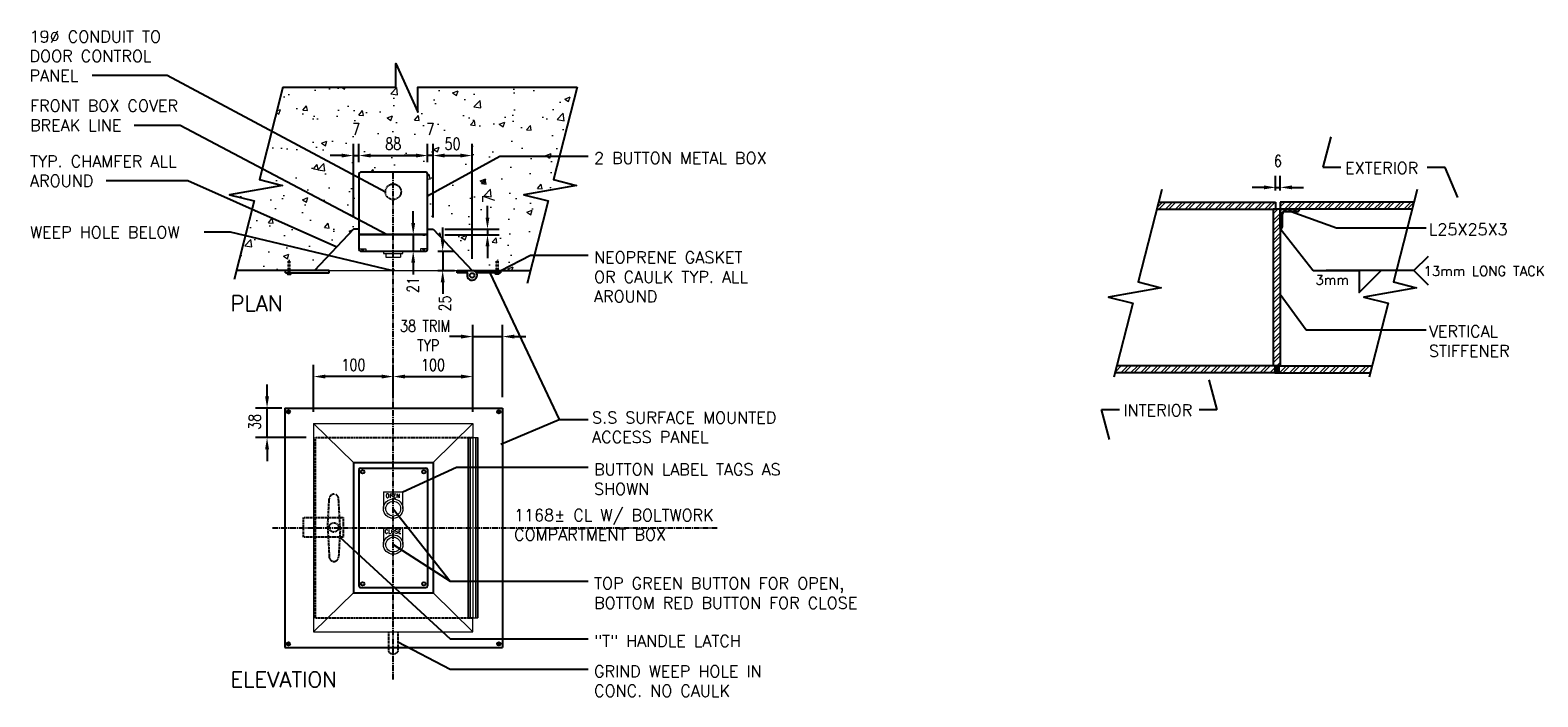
# Model space of a CAD drawing. Header units: millimetres. Extents: x -189 to 5573, y -1348 to -121.
# Tile 3 of 3: x 3641 to 5573, y -1348 to -494. Entities that reach past the tile are written whole.
import ezdxf

# ---------------------------------------------------------------- set-up
doc = ezdxf.new("R2010")
doc.units = ezdxf.units.MM
doc.linetypes.add('CENTER2', pattern=[1.125, 0.75, -0.125, 0.125, -0.125])
doc.linetypes.add('HIDDEN2', pattern=[0.1875, 0.125, -0.0625])
for name, color, linetype in [('G-ANNO-TTLB', 1, 'Continuous'), ('S-ANNO-DIMS', 2, 'Continuous'), ('S-ANNO-TEXT', 2, 'Continuous'), ('S-SDEL-CNTR', 1, 'CENTER2'), ('S-SDEL-HIDD', 8, 'HIDDEN2'), ('S-SDEL-LW25', 3, 'Continuous'), ('S-SDEL-LW50', 4, 'Continuous'), ('S-SECT-CONC', 4, 'Continuous')]:
    doc.layers.add(name, color=color, linetype=linetype)
for name, color, linetype, lineweight in [('S-SDEL-LW09', 170, 'Continuous', 18), ('S-SDEL-LW18', 190, 'Continuous', 18), ('S-SDEL-PATT', 170, 'Continuous', 18), ('S-SDEL-TEXT', 2, 'Continuous', 25)]:
    doc.layers.add(name, color=color, linetype=linetype, lineweight=lineweight)
doc.styles.add('STD1', font='simplex', dxfattribs={"height": 0.1})
doc.styles.add('Text', font='romans.shx', dxfattribs={"width": 0.8, "height": 3})
doc.dimstyles.new('NFL_1', dxfattribs={"dimscale": 0, "dimtxt": 3, "dimasz": 3, "dimexe": 3, "dimexo": 3, "dimgap": 1.5, "dimtad": 1, "dimdec": 0, "dimzin": 3, "dimdsep": 46, "dimtxsty": 'Text', "dimcen": 3, "dimdle": 3, "dimclrd": 1, "dimclre": 1, "dimclrt": 2, "dimadec": 0, "dimazin": 0, "dimtfac": 0.75, "dimtdec": 0, "dimtmove": 2, "dimatfit": 3, "dimfxl": 0.125, "dimtfillclr": 1, "dimfrac": 2, "dimtolj": 1, "dimtzin": 0, "dimarcsym": 1})
doc.dimstyles.get("Standard").update_dxf_attribs({"dimtxt": 0.125, "dimasz": 0.125, "dimexe": 0.18, "dimexo": 0.0625, "dimgap": 0.125, "dimtad": 0, "dimtih": 1, "dimtoh": 1, "dimdec": 4, "dimzin": 0, "dimdsep": 46, "dimtxsty": 'Text', "dimcen": 0.125, "dimclrt": 2, "dimadec": 0, "dimazin": 0, "dimtfac": 1, "dimtdec": 4, "dimtofl": 0, "dimtmove": 0, "dimatfit": 3, "dimfxl": 0.18, "dimtolj": 1, "dimtzin": 0, "dimarcsym": 0})
pattern_1 = [(45, (5614.06, 11747.23), (-6.363961, 6.363961), []), (45, (5618.303, 11747.23), (-6.363961, 6.363961), [])]

# ---------------------------------------------------------------- blocks, each defined once
blk = doc.blocks.new('SH2004')
blk.add_line((0.75, 0), (0, 0))
blk.add_lwpolyline([(0.281, 0), (0.281, -0.187), (0.469, 0)])
blk = doc.blocks.new('SH2031')
blk.add_lwpolyline([(0.15, -0.15), (0, 0), (0.15, 0.15)])
at = {"style": 'STD1'}
blk.add_attdef('REFW', (0.098, -0.054), '', height=0.1, dxfattribs=at)
blk = doc.blocks.new('*D65')
at = {"layer": 'Defpoints', "color": 0, "transparency": 16777216}
for p in [(5242.6, -695.1), (5236.6, -713.9), (5242.6, -713.9)]:
    blk.add_point(p, dxfattribs=at)
at = {"layer": 'S-SDEL-LW25', "color": 1, "lineweight": -2, "transparency": 16777216}
for p, q in [((5221.6, -695.1), (5206.6, -695.1)), ((5236.6, -698.9), (5236.6, -680.1)), ((5236.6, -695.1), (5242.6, -695.1)), ((5242.6, -698.9), (5242.6, -680.1)), ((5257.6, -695.1), (5272.6, -695.1))]:
    blk.add_line(p, q, dxfattribs=at)
at = {"layer": 'S-SDEL-LW25', "color": 1, "transparency": 16777216}
for points in [[(5221.6, -692.6), (5221.6, -697.6), (5236.6, -695.1)], [(5257.6, -692.6), (5257.6, -697.6), (5242.6, -695.1)]]:
    blk.add_solid(points, dxfattribs=at)
at = {"layer": 'S-SDEL-LW25', "color": 2, "transparency": 16777216, "insert": (5239.6, -661.3), "char_height": 15, "attachment_point": 5, "style": 'Text'}
blk.add_mtext('\\A1;6', dxfattribs=at)
blk = doc.blocks.new('*D78')
at = {"layer": 'Defpoints', "color": 0, "transparency": 16777216}
for p in [(4245.9, -886.3), (4245.9, -978.8), (4207.9, -997.8)]:
    blk.add_point(p, dxfattribs=at)
at = {"layer": 'S-SDEL-LW25', "color": 1, "lineweight": -2, "transparency": 16777216}
for p, q in [((4192.9, -886.3), (4177.9, -886.3)), ((4207.9, -982.8), (4207.9, -871.3)), ((4207.9, -886.3), (4245.9, -886.3)), ((4245.9, -963.8), (4245.9, -871.3)), ((4260.9, -886.3), (4275.9, -886.3))]:
    blk.add_line(p, q, dxfattribs=at)
at = {"layer": 'S-SDEL-LW25', "color": 1, "transparency": 16777216}
for points in [[(4192.9, -883.8), (4192.9, -888.8), (4207.9, -886.3)], [(4260.9, -883.8), (4260.9, -888.8), (4245.9, -886.3)]]:
    blk.add_solid(points, dxfattribs=at)
at = {"layer": 'S-SDEL-LW25', "color": 2, "transparency": 16777216, "insert": (4146.7, -885.1), "char_height": 15, "attachment_point": 5, "style": 'Text'}
blk.add_mtext('\\A1;38 TRIM\\P TYP', dxfattribs=at)
blk = doc.blocks.new('*D68')
at = {"layer": 'Defpoints', "color": 0, "transparency": 16777216}
for p in [(3944.2, -977.8), (3978.3, -977.8), (4009.2, -1015.8)]:
    blk.add_point(p, dxfattribs=at)
at = {"layer": 'S-SDEL-LW25', "color": 1, "lineweight": -2, "transparency": 16777216}
for p, q in [((3944.2, -962.8), (3944.2, -947.8)), ((3963.3, -977.8), (3929.2, -977.8)), ((3944.2, -1015.8), (3944.2, -977.8)), ((3994.2, -1015.8), (3929.2, -1015.8)), ((3944.2, -1030.8), (3944.2, -1045.8))]:
    blk.add_line(p, q, dxfattribs=at)
at = {"layer": 'S-SDEL-LW25', "color": 1, "transparency": 16777216}
for points in [[(3941.7, -962.8), (3946.7, -962.8), (3944.2, -977.8)], [(3941.7, -1030.8), (3946.7, -1030.8), (3944.2, -1015.8)]]:
    blk.add_solid(points, dxfattribs=at)
at = {"layer": 'S-SDEL-LW25', "color": 2, "transparency": 16777216, "insert": (3928.4, -995.6), "char_height": 15, "attachment_point": 5, "rotation": 90, "style": 'Text'}
blk.add_mtext('\\A1;38', dxfattribs=at)
blk = doc.blocks.new('*D69')
at = {"layer": 'Defpoints', "color": 0, "transparency": 16777216}
for p in [(4207.9, -937.5), (4105.9, -978.8), (4207.9, -997.8)]:
    blk.add_point(p, dxfattribs=at)
at = {"layer": 'S-SDEL-LW25', "color": 1, "lineweight": -2, "transparency": 16777216}
for p, q in [((4105.9, -963.8), (4105.9, -922.5)), ((4207.9, -982.8), (4207.9, -922.5)), ((4120.9, -937.5), (4192.9, -937.5))]:
    blk.add_line(p, q, dxfattribs=at)
at = {"layer": 'S-SDEL-LW25', "color": 1, "transparency": 16777216}
for points in [[(4120.9, -935), (4120.9, -940), (4105.9, -937.5)], [(4192.9, -935), (4192.9, -940), (4207.9, -937.5)]]:
    blk.add_solid(points, dxfattribs=at)
at = {"layer": 'S-SDEL-LW25', "color": 2, "transparency": 16777216, "insert": (4156.9, -922.5), "char_height": 15, "attachment_point": 5, "style": 'Text'}
blk.add_mtext('\\A1;100', dxfattribs=at)
blk = doc.blocks.new('*D70')
at = {"layer": 'Defpoints', "color": 0, "transparency": 16777216}
for p in [(4003.9, -937.5), (4105.9, -978.8), (4003.9, -997.8)]:
    blk.add_point(p, dxfattribs=at)
at = {"layer": 'S-SDEL-LW25', "color": 1, "lineweight": -2, "transparency": 16777216}
for p, q in [((4003.9, -982.8), (4003.9, -922.5)), ((4105.9, -963.8), (4105.9, -922.5)), ((4090.9, -937.5), (4018.9, -937.5))]:
    blk.add_line(p, q, dxfattribs=at)
at = {"layer": 'S-SDEL-LW25', "color": 1, "transparency": 16777216}
for points in [[(4018.9, -935), (4018.9, -940), (4003.9, -937.5)], [(4090.9, -935), (4090.9, -940), (4105.9, -937.5)]]:
    blk.add_solid(points, dxfattribs=at)
at = {"layer": 'S-SDEL-LW25', "color": 2, "transparency": 16777216, "insert": (4054.9, -922.5), "char_height": 15, "attachment_point": 5, "style": 'Text'}
blk.add_mtext('\\A1;100', dxfattribs=at)
blk = doc.blocks.new('*D71')
at = {"layer": 'Defpoints', "color": 0, "transparency": 16777216}
for p in [(4061.9, -654.3), (4061.9, -677.7), (4054.9, -748.7)]:
    blk.add_point(p, dxfattribs=at)
at = {"layer": 'S-SDEL-LW25', "color": 1, "lineweight": -2, "transparency": 16777216}
for p, q in [((4039.9, -654.3), (4024.9, -654.3)), ((4054.9, -733.7), (4054.9, -639.3)), ((4054.9, -654.3), (4061.9, -654.3)), ((4061.9, -662.7), (4061.9, -639.3)), ((4076.9, -654.3), (4091.9, -654.3))]:
    blk.add_line(p, q, dxfattribs=at)
at = {"layer": 'S-SDEL-LW25', "color": 1, "transparency": 16777216}
for points in [[(4039.9, -651.8), (4039.9, -656.8), (4054.9, -654.3)], [(4076.9, -651.8), (4076.9, -656.8), (4061.9, -654.3)]]:
    blk.add_solid(points, dxfattribs=at)
at = {"layer": 'S-SDEL-LW25', "color": 2, "transparency": 16777216, "insert": (4058.4, -620.5), "char_height": 15, "attachment_point": 5, "style": 'Text'}
blk.add_mtext('\\A1;7', dxfattribs=at)
blk = doc.blocks.new('*D72')
at = {"layer": 'Defpoints', "color": 0, "transparency": 16777216}
for p in [(4149.9, -654.3), (4061.9, -677.7), (4149.9, -677.7)]:
    blk.add_point(p, dxfattribs=at)
at = {"layer": 'S-SDEL-LW25', "color": 1, "lineweight": -2, "transparency": 16777216}
for p, q in [((4061.9, -662.7), (4061.9, -639.3)), ((4076.9, -654.3), (4134.9, -654.3)), ((4149.9, -662.7), (4149.9, -639.3))]:
    blk.add_line(p, q, dxfattribs=at)
at = {"layer": 'S-SDEL-LW25', "color": 1, "transparency": 16777216}
for points in [[(4076.9, -651.8), (4076.9, -656.8), (4061.9, -654.3)], [(4134.9, -651.8), (4134.9, -656.8), (4149.9, -654.3)]]:
    blk.add_solid(points, dxfattribs=at)
at = {"layer": 'S-SDEL-LW25', "color": 2, "transparency": 16777216, "insert": (4105.9, -639.3), "char_height": 15, "attachment_point": 5, "style": 'Text'}
blk.add_mtext('\\A1;88', dxfattribs=at)
blk = doc.blocks.new('*D73')
at = {"layer": 'Defpoints', "color": 0, "transparency": 16777216}
for p in [(4149.9, -654.3), (4149.9, -677.7), (4156.9, -748.7)]:
    blk.add_point(p, dxfattribs=at)
at = {"layer": 'S-SDEL-LW25', "color": 1, "lineweight": -2, "transparency": 16777216}
for p, q in [((4134.9, -654.3), (4119.9, -654.3)), ((4149.9, -662.7), (4149.9, -639.3)), ((4156.9, -654.3), (4149.9, -654.3)), ((4156.9, -733.7), (4156.9, -639.3)), ((4171.9, -654.3), (4186.9, -654.3))]:
    blk.add_line(p, q, dxfattribs=at)
at = {"layer": 'S-SDEL-LW25', "color": 1, "transparency": 16777216}
for points in [[(4134.9, -651.8), (4134.9, -656.8), (4149.9, -654.3)], [(4171.9, -651.8), (4171.9, -656.8), (4156.9, -654.3)]]:
    blk.add_solid(points, dxfattribs=at)
at = {"layer": 'S-SDEL-LW25', "color": 2, "transparency": 16777216, "insert": (4153.4, -620.5), "char_height": 15, "attachment_point": 5, "style": 'Text'}
blk.add_mtext('\\A1;7', dxfattribs=at)
blk = doc.blocks.new('*D74')
at = {"layer": 'Defpoints', "color": 0, "transparency": 16777216}
for p in [(4206.9, -654.3), (4156.9, -748.7), (4206.9, -801.7)]:
    blk.add_point(p, dxfattribs=at)
at = {"layer": 'S-SDEL-LW25', "color": 1, "lineweight": -2, "transparency": 16777216}
for p, q in [((4156.9, -733.7), (4156.9, -639.3)), ((4171.9, -654.3), (4191.9, -654.3)), ((4206.9, -786.7), (4206.9, -639.3))]:
    blk.add_line(p, q, dxfattribs=at)
at = {"layer": 'S-SDEL-LW25', "color": 1, "transparency": 16777216}
for points in [[(4171.9, -651.8), (4171.9, -656.8), (4156.9, -654.3)], [(4191.9, -651.8), (4191.9, -656.8), (4206.9, -654.3)]]:
    blk.add_solid(points, dxfattribs=at)
at = {"layer": 'S-SDEL-LW25', "color": 2, "transparency": 16777216, "insert": (4181.9, -639.3), "char_height": 15, "attachment_point": 5, "style": 'Text'}
blk.add_mtext('\\A1;50', dxfattribs=at)
blk = doc.blocks.new('*D75')
at = {"layer": 'Defpoints', "color": 0, "transparency": 16777216}
for p in [(4156.9, -748.7), (4157.2, -755.7), (4226.7, -755.7)]:
    blk.add_point(p, dxfattribs=at)
at = {"layer": 'S-SDEL-LW25', "color": 1, "lineweight": -2, "transparency": 16777216}
for p, q in [((4226.7, -733.7), (4226.7, -718.7)), ((4171.9, -748.7), (4241.7, -748.7)), ((4226.7, -748.7), (4226.7, -755.7)), ((4172.2, -755.7), (4241.7, -755.7)), ((4226.7, -770.7), (4226.7, -785.7))]:
    blk.add_line(p, q, dxfattribs=at)
at = {"layer": 'S-SDEL-LW25', "color": 1, "transparency": 16777216}
for points in [[(4224.2, -733.7), (4229.2, -733.7), (4226.7, -748.7)], [(4224.2, -770.7), (4229.2, -770.7), (4226.7, -755.7)]]:
    blk.add_solid(points, dxfattribs=at)
at = {"layer": 'S-SDEL-LW25', "color": 2, "transparency": 16777216, "insert": (4228.2, -709.9), "char_height": 15, "attachment_point": 5, "rotation": 90, "style": 'Text'}
blk.add_mtext('\\A1;7', dxfattribs=at)
blk = doc.blocks.new('*D76')
at = {"layer": 'Defpoints', "color": 0, "transparency": 16777216}
for p in [(4147.9, -776.7), (4147.9, -801.7), (4169.3, -801.7)]:
    blk.add_point(p, dxfattribs=at)
at = {"layer": 'S-SDEL-LW25', "color": 1, "lineweight": -2, "transparency": 16777216}
for p, q in [((4169.3, -761.7), (4169.3, -746.7)), ((4162.9, -776.7), (4184.3, -776.7)), ((4169.3, -776.7), (4169.3, -801.7)), ((4162.9, -801.7), (4184.3, -801.7)), ((4169.3, -816.7), (4169.3, -831.7))]:
    blk.add_line(p, q, dxfattribs=at)
at = {"layer": 'S-SDEL-LW25', "color": 1, "transparency": 16777216}
for points in [[(4166.8, -761.7), (4171.8, -761.7), (4169.3, -776.7)], [(4166.8, -816.7), (4171.8, -816.7), (4169.3, -801.7)]]:
    blk.add_solid(points, dxfattribs=at)
at = {"layer": 'S-SDEL-LW25', "color": 2, "transparency": 16777216, "insert": (4172.2, -843.8), "char_height": 15, "attachment_point": 5, "rotation": 90, "style": 'Text'}
blk.add_mtext('\\A1;25', dxfattribs=at)
blk = doc.blocks.new('*D77')
at = {"layer": 'Defpoints', "color": 0, "transparency": 16777216}
for p in [(4128.8, -755.7), (4131.5, -776.7), (4131.5, -776.7)]:
    blk.add_point(p, dxfattribs=at)
at = {"layer": 'S-SDEL-LW25', "color": 1, "lineweight": -2, "transparency": 16777216}
for p, q in [((4131.5, -740.7), (4131.5, -725.7)), ((4131.5, -755.7), (4131.5, -776.7)), ((4143.8, -755.7), (4146.5, -755.7)), ((4131.5, -791.7), (4131.5, -806.7))]:
    blk.add_line(p, q, dxfattribs=at)
at = {"layer": 'S-SDEL-LW25', "color": 1, "transparency": 16777216}
for points in [[(4129, -740.7), (4134, -740.7), (4131.5, -755.7)], [(4129, -791.7), (4134, -791.7), (4131.5, -776.7)]]:
    blk.add_solid(points, dxfattribs=at)
at = {"layer": 'S-SDEL-LW25', "color": 2, "transparency": 16777216, "insert": (4131.3, -820), "char_height": 15, "attachment_point": 5, "rotation": 90, "style": 'Text'}
blk.add_mtext('\\A1;21', dxfattribs=at)

msp = doc.modelspace()

# ---------------------------------------------------------------- hatches: boundary and pattern name
at = {"layer": 'S-SDEL-PATT'}
h = msp.add_hatch(dxfattribs=at)
h.set_pattern_fill('AR-CONC', color=256, scale=10)
h.set_pattern_definition([(50, (2977.65, 11777.155), (71.72602, -6.2752), [7.5, -82.5]), (355, (2977.65, 11777.155), (-13.87513, 75.2192), [6, -66]), (100.45144, (2983.63, 11776.63), (57.8509, 68.944), [6.374, -70.1142]), (46.1842, (2977.65, 11797.155), (106.72413, -16.5519), [11.25, -123.75]), (96.6356, (2986.55, 11795.78), (93.4662, 97.4119), [9.561, -105.1714]), (351.1842, (2977.65, 11797.16), (93.4662, 97.4119), [9, -99]), (21, (2987.65, 11792.155), (59.6907, -40.2619), [7.5, -82.5]), (326, (2987.65, 11792.155), (24.33153, 72.515), [6, -66]), (71.45144, (2992.626, 11788.8), (84.02224, 32.2531), [6.374, -70.1142]), (37.5, (2977.652, 11777.155), (1.215986, 33.289385), [0, -65.2, 0, -67, 0, -66.25]), (7.5, (2977.652, 11777.155), (26.30695, 39.44117), [0, -38.2, 0, -63.7, 0, -25.25]), (327.5, (2955.352, 11777.155), (53.382244, -2.25549), [0, -25, 0, -78, 0, -103.5]), (317.5, (2945.35, 11777.155), (58.31862, 10.0105), [0, -32.5, 0, -51.8, 0, -73.5])])
h.paths.add_polyline_path([(4061.9, -675.7), (4149.9, -675.7), (4149.9, -748.7), (4156.9, -748.7), (4206.9, -801.7), (4281.8, -801.7), (4304.5, -712.4), (4273.3, -704.5), (4340.9, -692.5), (4311.5, -685), (4341.6, -566.6), (4137.5, -566.6), (4137.5, -598.8), (4109.3, -536.2), (4109.3, -566.6), (3964.6, -566.6), (3934.5, -685), (3963.9, -692.5), (3896.3, -704.5), (3927.5, -712.4), (3904.8, -801.7), (4004.9, -801.7), (4054.9, -748.7), (4061.9, -748.7)])
h = msp.add_hatch(dxfattribs=at)
h.set_pattern_fill('ANSI32', color=256, scale=24)
h.set_pattern_definition(pattern_1)
h.paths.add_polyline_path([(5236.6, -713.9), (5086.6, -713.9), (5084.3, -722.9), (5236.6, -722.9)])
h = msp.add_hatch(dxfattribs=at)
h.set_pattern_fill('ANSI32', color=256, scale=24)
h.set_pattern_definition(pattern_1)
h.paths.add_polyline_path([(5413.8, -713.9), (5242.6, -713.9), (5242.6, -722.9), (5267.6, -722.9), (5411.5, -722.9)])
h = msp.add_hatch(dxfattribs=at)
h.set_pattern_fill('ANSI32', color=256, scale=24)
h.set_pattern_definition(pattern_1)
h.paths.add_polyline_path([(5242.6, -722.9), (5233.6, -722.9), (5233.6, -923.9), (5242.6, -923.9)])
h = msp.add_hatch(dxfattribs=at)
h.set_pattern_fill('ANSI32', color=256, scale=12)
h.set_pattern_definition([(45, (5614.6026, 11797.559), (-3.1819805, 3.1819805), []), (45, (5616.724, 11797.559), (-3.1819805, 3.1819805), [])])
h.paths.add_polyline_path([(5267.6, -722.9), (5242.6, -722.9), (5242.6, -747.9, 0.349218), (5245.6, -745.6), (5245.6, -728.9, -0.45379), (5248.6, -725.9), (5265.3, -725.9, 0.349218)])
h = msp.add_hatch(dxfattribs=at)
h.set_pattern_fill('ANSI32', color=256, scale=24)
h.set_pattern_definition(pattern_1)
h.paths.add_polyline_path([(5235.5, -923.9), (5233.6, -923.9), (5033.2, -923.9), (5030.9, -932.9), (5235.5, -932.9)])
h = msp.add_hatch(color=256, dxfattribs=at)
h.dxf.hatch_style = 1
h.paths.add_polyline_path([(5240.6, -923.9), (5235.5, -923.9), (5235.5, -932.9), (5240.6, -932.9)])
h = msp.add_hatch(dxfattribs=at)
h.set_pattern_fill('ANSI32', color=256, scale=24)
h.set_pattern_definition(pattern_1)
h.paths.add_polyline_path([(5360.4, -923.9), (5242.6, -923.9), (5240.6, -923.9), (5240.6, -932.9), (5358.1, -932.9)])

# ---------------------------------------------------------------- linework, layer by layer
at = {"layer": 'S-ANNO-DIMS'}
for p, q in [((3970.5, -982.6), (3972.7, -982.6)), ((3971.6, -983.7), (3971.6, -981.5)), ((4242.3, -982.6), (4240.1, -982.6)), ((4241.2, -983.7), (4241.2, -981.5)), ((3970.5, -1280.1), (3972.7, -1280.1)), ((3971.6, -1279), (3971.6, -1281.2)), ((4242.3, -1280.1), (4240.1, -1280.1)), ((4241.2, -1279), (4241.2, -1281.2))]:
    msp.add_line(p, q, dxfattribs=at)
for centre in [(3971.6, -982.6), (4241.2, -982.6), (4066.7, -1059.6), (4145.2, -1059.6), (4066.7, -1203.1), (4145.2, -1203.1), (3971.6, -1280.1), (4241.2, -1280.1)]:
    msp.add_circle(centre, 2.23, dxfattribs=at)
at = {"layer": 'S-SDEL-CNTR', "ltscale": 10}
for p, q in [((4105.9, -1325.7), (4105.9, -674.9)), ((3951.1, -1131.3), (4521.5, -1131.3))]:
    msp.add_line(p, q, dxfattribs=at)
at = {"layer": 'S-SDEL-HIDD'}
for p, q in [((3971.6, -804.7), (3971.6, -788.7)), ((3971.6, -788.7), (3973.6, -788.7)), ((3973.6, -804.7), (3973.6, -788.7)), ((4238.2, -804.7), (4238.2, -788.7)), ((4240.2, -788.7), (4238.2, -788.7)), ((4240.2, -804.7), (4240.2, -788.7))]:
    msp.add_line(p, q, dxfattribs=at)
at = {"layer": 'S-SDEL-HIDD', "linetype": 'HIDDEN2', "ltscale": 10}
for p, q in [((4005.9, -1015.8), (4005.9, -1246.9)), ((4006.9, -1015.8), (4206.9, -1015.8)), ((4006.9, -1246.8), (4206.9, -1246.8))]:
    msp.add_line(p, q, dxfattribs=at)
at = {"layer": 'S-SDEL-HIDD', "ltscale": 10}
for p, q in [((4021.9, -1131.3), (4023.9, -1094.3)), ((4037.9, -1131.3), (4035.9, -1094.3)), ((3990.9, -1143.3), (3990.9, -1118.3)), ((3991.9, -1118.3), (4041.9, -1118.3)), ((4041.9, -1118.3), (4041.9, -1143.3)), ((4021.9, -1131.3), (4023.9, -1168.3)), ((4037.9, -1131.3), (4035.9, -1168.3)), ((4041.9, -1143.3), (3991.9, -1143.3)), ((4099.9, -1264.8), (4099.9, -1289.8)), ((4111.9, -1264.8), (4111.9, -1289.8))]:
    msp.add_line(p, q, dxfattribs=at)
for centre, radius in [((4105.9, -700.7), 10), ((4029.9, -1130.8), 6)]:
    msp.add_circle(centre, radius, dxfattribs=at)
at = {"layer": 'S-SDEL-HIDD'}
msp.add_arc((4029.9, -1094.3), 6, 359.7686, 180.2314, dxfattribs=at)
at = {"layer": 'S-SDEL-HIDD', "ltscale": 10}
for centre, radius, start, end in [((4029.9, -1168.4), 6, 179.7686, 0.2314), ((4105.9, -1285.5), 7.38, 215.6564, 324.3436)]:
    msp.add_arc(centre, radius, start, end, dxfattribs=at)
at = {"layer": 'S-SDEL-LW09'}
for p, q in [((4061.9, -754.7), (4149.9, -754.7)), ((4061.9, -755.7), (4149.9, -755.7)), ((4201.5, -1015.8), (4201.5, -1246.8)), ((4201.5, -1015.8), (4214.3, -1015.8)), ((4202.5, -1015.8), (4202.5, -1246.8)), ((4204.5, -1015.8), (4204.5, -1246.8)), ((4207.9, -1015.8), (4207.9, -1246.8)), ((4211.3, -1015.8), (4211.3, -1246.8)), ((4213.3, -1015.8), (4213.3, -1246.8)), ((4214.3, -1015.8), (4214.3, -1246.8)), ((4201.5, -1246.8), (4214.3, -1246.8))]:
    msp.add_line(p, q, dxfattribs=at)
at = {"layer": 'S-SDEL-LW18'}
for p, q in [((4061.9, -773.7), (4070.9, -773.7)), ((4070.9, -773.7), (4070.9, -776.7)), ((4093.4, -776.7), (4093.4, -779.7)), ((4093.4, -779.7), (4118.4, -779.7)), ((4096.4, -779.7), (4096.4, -784.7)), ((4096.4, -784.7), (4115.4, -784.7)), ((4115.4, -779.7), (4115.4, -784.7)), ((4118.4, -779.7), (4118.4, -776.7)), ((4149.9, -773.7), (4140.9, -773.7)), ((4140.9, -773.7), (4140.9, -776.7)), ((3969.6, -804.7), (3970.6, -806.7)), ((3970.6, -806.7), (3974.6, -806.7)), ((3974.6, -806.7), (3975.6, -804.7)), ((4023.9, -801.7), (4187.9, -801.7)), ((4237.2, -806.7), (4236.2, -804.7)), ((4241.2, -806.7), (4237.2, -806.7)), ((4242.2, -804.7), (4241.2, -806.7)), ((4003.9, -997.8), (4003.9, -1264.8)), ((4003.9, -997.8), (4207.9, -997.8)), ((4003.9, -997.8), (4054.9, -1047.8)), ((4207.9, -997.8), (4156.9, -1047.8)), ((4207.9, -997.8), (4207.9, -1015.8)), ((4093.4, -1085.3), (4093.4, -1106.8)), ((4093.4, -1085.3), (4118.4, -1085.3)), ((4118.4, -1106.8), (4118.4, -1085.3)), ((4093.4, -1131.3), (4118.4, -1131.3)), ((4093.4, -1131.3), (4093.4, -1152.8)), ((4118.4, -1152.8), (4118.4, -1131.3)), ((4003.9, -1264.8), (4054.9, -1214.8)), ((4207.9, -1264.8), (4156.9, -1214.8)), ((4207.9, -1264.8), (4207.9, -1246.8)), ((4003.9, -1264.8), (4207.9, -1264.8))]:
    msp.add_line(p, q, dxfattribs=at)
for centre, radius in [((4105.9, -1106.8), 12.5), ((4105.9, -1106.8), 9.5), ((4105.9, -1152.8), 12.5), ((4105.9, -1152.8), 9.5)]:
    msp.add_circle(centre, radius, dxfattribs=at)
for centre, start, end in [((4066.7, -772.3), 211.8216, 328.1784), ((4145.2, -772.3), 211.8216, 328.1784), ((4105.9, -803.1), 31.8216, 148.1784)]:
    msp.add_arc(centre, 2.65, start, end, dxfattribs=at)
at = {"layer": 'S-SDEL-LW25'}
for p, q in [((4147.9, -675.7), (4063.9, -675.7)), ((4061.9, -677.7), (4061.9, -774.7)), ((4149.9, -774.7), (4149.9, -677.7)), ((5086.6, -713.9), (5236.6, -713.9)), ((5236.6, -713.9), (5236.6, -722.9)), ((5413.8, -713.9), (5242.6, -713.9)), ((5242.6, -713.9), (5242.6, -722.9)), ((5084.3, -722.9), (5236.6, -722.9)), ((5242.6, -722.9), (5233.6, -722.9)), ((5233.6, -722.9), (5233.6, -923.9)), ((5411.5, -722.9), (5242.6, -722.9)), ((5242.6, -747.9), (5242.6, -722.9)), ((5242.6, -722.9), (5267.6, -722.9)), ((5242.6, -722.9), (5242.6, -923.9)), ((5245.6, -745.6), (5245.6, -728.5)), ((5248.2, -725.9), (5265.3, -725.9)), ((4063.9, -776.7), (4147.9, -776.7)), ((4023.9, -801.7), (3967.9, -801.7)), ((3967.9, -804.7), (3967.9, -801.7)), ((3967.9, -804.7), (4023.9, -804.7)), ((4023.9, -804.7), (4023.9, -801.7)), ((4187.9, -801.7), (4243.9, -801.7)), ((4187.9, -804.7), (4187.9, -801.7)), ((4201.3, -804.7), (4187.9, -804.7)), ((4243.9, -804.7), (4212.5, -804.7)), ((4243.9, -804.7), (4243.9, -801.7)), ((5233.6, -923.9), (5033.2, -923.9)), ((5242.6, -923.9), (5233.6, -923.9)), ((5235.5, -923.9), (5235.5, -932.9)), ((5240.6, -923.9), (5240.6, -932.9)), ((5242.6, -923.9), (5360.4, -923.9)), ((5235.5, -932.9), (5031, -932.9)), ((5235.5, -932.9), (5240.6, -932.9)), ((5240.6, -932.9), (5358.1, -932.9)), ((3966.9, -977.8), (3966.9, -1284.8)), ((3966.9, -977.8), (4245.9, -977.8)), ((4245.9, -977.8), (4245.9, -1284.8)), ((4054.9, -1047.8), (4054.9, -1214.8)), ((4054.9, -1047.8), (4156.9, -1047.8)), ((4061.9, -1056.8), (4061.9, -1205.8)), ((4063.9, -1054.8), (4147.9, -1054.8)), ((4149.9, -1056.8), (4149.9, -1205.8)), ((4156.9, -1047.8), (4156.9, -1214.8)), ((4054.9, -1214.8), (4156.9, -1214.8)), ((4063.9, -1207.8), (4147.9, -1207.8)), ((3966.9, -1284.8), (4245.9, -1284.8))]:
    msp.add_line(p, q, dxfattribs=at)
msp.add_circle((4206.9, -807.8), 3, dxfattribs=at)
for centre, radius, start, end in [((4063.9, -677.7), 2, 90.0457, 179.9543), ((4147.9, -677.7), 2, 0.0457, 89.9543), ((5248.4, -728.7), 2.82, 86.1838, 183.8162), ((5264.5, -722.9), 3.03, 284.0937, 1.0941), ((5242.6, -744.8), 3.03, 268.9059, 345.9063), ((4063.9, -774.7), 2, 180.0457, 269.9543), ((4147.9, -774.7), 2, 270.0457, 359.9543), ((4206.9, -807.8), 6.4, 151.0861, 72.2308), ((4063.9, -1056.8), 2, 90.0457, 179.9543), ((4147.9, -1056.8), 2, 0.0457, 89.9543), ((4063.9, -1205.8), 2, 180.0457, 269.9543), ((4147.9, -1205.8), 2, 270.0457, 359.9543)]:
    msp.add_arc(centre, radius, start, end, dxfattribs=at)
at = {"layer": 'S-SDEL-LW50'}
for p, q in [((4054.9, -748.7), (4004.9, -801.7)), ((4061.9, -748.7), (4054.9, -748.7)), ((4149.9, -748.7), (4156.9, -748.7)), ((4156.9, -748.7), (4206.9, -801.7)), ((4004.9, -801.7), (3904.9, -801.7)), ((4206.9, -801.7), (4281.8, -801.7))]:
    msp.add_line(p, q, dxfattribs=at)
at = {"layer": 'S-SECT-CONC'}
for points in [[(3964.6, -566.6), (4109.3, -566.6), (4109.3, -536.2), (4137.5, -598.8), (4137.5, -566.6), (4341.6, -566.6)], [(3964.6, -566.6), (3934.5, -685), (3963.9, -692.5), (3896.3, -704.5), (3927.5, -712.4), (3901.9, -813.3)], [(4341.6, -566.6), (4311.5, -685), (4340.9, -692.5), (4273.3, -704.5), (4304.5, -712.4), (4277.7, -818.2)], [(5090.7, -697.8), (5060.6, -816.2), (5090, -823.7), (5022.4, -835.6), (5053.6, -843.5), (5029.5, -938.3)], [(5417.9, -697.8), (5387.8, -816.2), (5417.2, -823.7), (5349.6, -835.6), (5380.8, -843.5), (5356.7, -938.3)]]:
    msp.add_lwpolyline(points, dxfattribs=at)

# ---------------------------------------------------------------- block references
at = {"layer": 'S-SDEL-TEXT', "xscale": 125, "yscale": 125, "zscale": 125}
msp.add_blockref('SH2031', (5413.9, -801.8), dxfattribs=at).add_auto_attribs({'REFW': '13mm LONG TACK'})
at = {"layer": 'S-SDEL-TEXT', "xscale": 150, "yscale": 150, "zscale": 150}
msp.add_blockref('SH2004', (5301.4, -801.8), dxfattribs=at)

# ---------------------------------------------------------------- texts
at = {"layer": 'G-ANNO-TTLB', "char_height": 20, "width": 84.033, "attachment_point": 1, "style": 'STD1'}
for s, insert in [('PLAN', (3897.4, -833.8)), ('ELEVATION', (3897.4, -1315.7))]:
    msp.add_mtext(s, dxfattribs=dict(at, insert=insert))
at = {"layer": 'S-SDEL-TEXT', "attachment_point": 1, "style": 'STD1'}
for s, insert, char_height, width in [('19%%C CONDUIT TO DOOR CONTROL \\PPANEL', (3639.9, -494.3), 15, 199.262), ('FRONT BOX COVER BREAK LINE', (3640.5, -583), 15, 226.576), ('TYP. CHAMFER ALL AROUND', (3640.5, -654.2), 15, 226.576), ('2 BUTTON METAL BOX', (4363.2, -650.1), 15, 226.576), ('EXTERIOR', (5325.7, -662.8), 15, 84.033), ('WEEP HOLE BELOW', (3640.5, -745.1), 15, 226.576), ('L25X25X3', (5433.1, -741.4), 15, 114.801), ('NEOPRENE GASKET OR CAULK TYP. ALL AROUND', (4363.2, -777.3), 15, 226.576), ('3mm', (5287.7, -807.4), 12.5, 84.033), ('VERTICAL STIFFENER', (5433.1, -872.1), 15, 114.801), ('S.S SURFACE MOUNTED ACCESS PANEL', (4360.8, -982.5), 15, 282.501), ('INTERIOR', (5041.8, -973.1), 15, 84.033), ('BUTTON LABEL TAGS AS SHOWN', (4363.2, -1049), 15, 271.824), ('OPEN', (4096.4, -1087.7), 5, 84.033), ('1168%%P CL W/ BOLTWORK COMPARTMENT BOX', (4260.7, -1107.6), 15, 332.55), ('CLOSE', (4094.9, -1133.5), 5, 84.033), ('TOP GREEN BUTTON FOR OPEN, \\PBOTTOM RED BUTTON FOR CLOSE ', (4363.2, -1195), 15, 393.02), ('"T" HANDLE LATCH', (4363.2, -1268.7), 15, 226.576), ('GRIND WEEP HOLE IN CONC. NO CAULK', (4363.2, -1307.7), 15, 273.044)]:
    msp.add_mtext(s, dxfattribs=dict(at, insert=insert, char_height=char_height, width=width))

# ---------------------------------------------------------------- dimensions: what is measured, and where the dimension line sits
at = {"layer": 'S-SDEL-LW25'}
for base, p1, p2, picture, middle in [((4061.9, -654.3), (4054.9, -748.7), (4061.9, -677.7), '*D71', (4058.4, -620.5)), ((4149.9, -654.3), (4156.9, -748.7), (4149.9, -677.7), '*D73', (4153.4, -620.5)), ((4149.9, -654.3), (4061.9, -677.7), (4149.9, -677.7), '*D72', (4105.9, -639.3)), ((4206.9, -654.3), (4156.9, -748.7), (4206.9, -801.7), '*D74', (4181.9, -639.3)), ((5242.6, -695.1), (5236.6, -713.9), (5242.6, -713.9), '*D65', (5239.6, -661.3))]:
    dim = msp.add_linear_dim(base=base, p1=p1, p2=p2, dimstyle='NFL_1', dxfattribs=at)
    dim.commit()
    dim.dimension.update_dxf_attribs({"geometry": picture, "text_midpoint": middle})
for base, p1, p2, picture, middle in [((4226.7, -755.7), (4156.9, -748.7), (4157.2, -755.7), '*D75', (4228.2, -709.9)), ((4131.5, -776.7), (4128.8, -755.7), (4131.5, -776.7), '*D77', (4131.3, -820)), ((4169.3, -801.7), (4147.9, -776.7), (4147.9, -801.7), '*D76', (4172.2, -843.8)), ((3944.2, -977.8), (4009.2, -1015.8), (3978.3, -977.8), '*D68', (3928.4, -995.6))]:
    dim = msp.add_linear_dim(base=base, p1=p1, p2=p2, angle=90, dimstyle='NFL_1', dxfattribs=at)
    dim.commit()
    dim.dimension.update_dxf_attribs({"geometry": picture, "text_midpoint": middle, "dimtype": 160})
dim = msp.add_linear_dim(base=(4245.9, -886.3), p1=(4207.9, -997.8), p2=(4245.9, -978.8), text='<> TRIM\\X TYP', dimstyle='NFL_1', dxfattribs=at)
dim.commit()
dim.dimension.update_dxf_attribs({"geometry": '*D78', "text_midpoint": (4146.7, -885.1), "dimtype": 160})
for base, p2, picture, middle in [((4003.9, -937.5), (4003.9, -997.8), '*D70', (4054.9, -922.5)), ((4207.9, -937.5), (4207.9, -997.8), '*D69', (4156.9, -922.5))]:
    dim = msp.add_linear_dim(base=base, p1=(4105.9, -978.8), p2=p2, text='100', dimstyle='NFL_1', dxfattribs=at)
    dim.commit()
    dim.dimension.update_dxf_attribs({"geometry": picture, "text_midpoint": middle})

# ---------------------------------------------------------------- leaders
at = {"layer": 'S-ANNO-TEXT'}
for points in [[(4095.9, -701.4), (3816.1, -551.7), (3719.9, -551.7)], [(4098.3, -755.7), (3832.7, -615.7), (3774, -615.7)], [(5307.6, -630.5), (5297.3, -669), (5320.4, -669)], [(4149.9, -705.9), (4242.7, -654.9), (4355.8, -654.9)], [(5470.2, -708.1), (5454.1, -669.6), (5431, -669.6)], [(4033.6, -771.6), (3842.7, -686.5), (3737.9, -686.5)], [(5256.8, -725.9), (5314.7, -747.1), (5429.4, -747.1)], [(4103.7, -801.7), (3897.3, -752.3), (3863.6, -752.3)], [(5242.6, -747.9), (5284.9, -801.8), (5343.6, -801.8)], [(4243.9, -801.7), (4281.8, -782.1), (4355.8, -782.1)], [(4229.9, -804.7), (4318.6, -992.7), (4355.8, -992.7)], [(5242.6, -832), (5275.9, -877.8), (5429.4, -877.8)], [(5151.2, -941.7), (5161.5, -980.2), (5138.5, -980.2)], [(5024, -1018), (5013.7, -979.6), (5036.8, -979.6)], [(4243.9, -1024.3), (4318.6, -992.7), (4355.8, -992.7)], [(4118.4, -1085.3), (4187.2, -1053.8), (4355.8, -1053.8)], [(4105.9, -1106.8), (4179, -1199.8), (4355.8, -1199.8)], [(4037.3, -1143.3), (4179, -1273.5), (4355.8, -1273.5)], [(4105.9, -1152.8), (4179, -1199.8), (4355.8, -1199.8)], [(4111.9, -1277.3), (4179, -1312.5), (4355.8, -1312.5)]]:
    msp.add_leader(points, dimstyle='Standard', override={"dimscale": 0, "dimasz": 3, "dimtad": 0}, dxfattribs=at)

doc.saveas('drawing.dxf')
